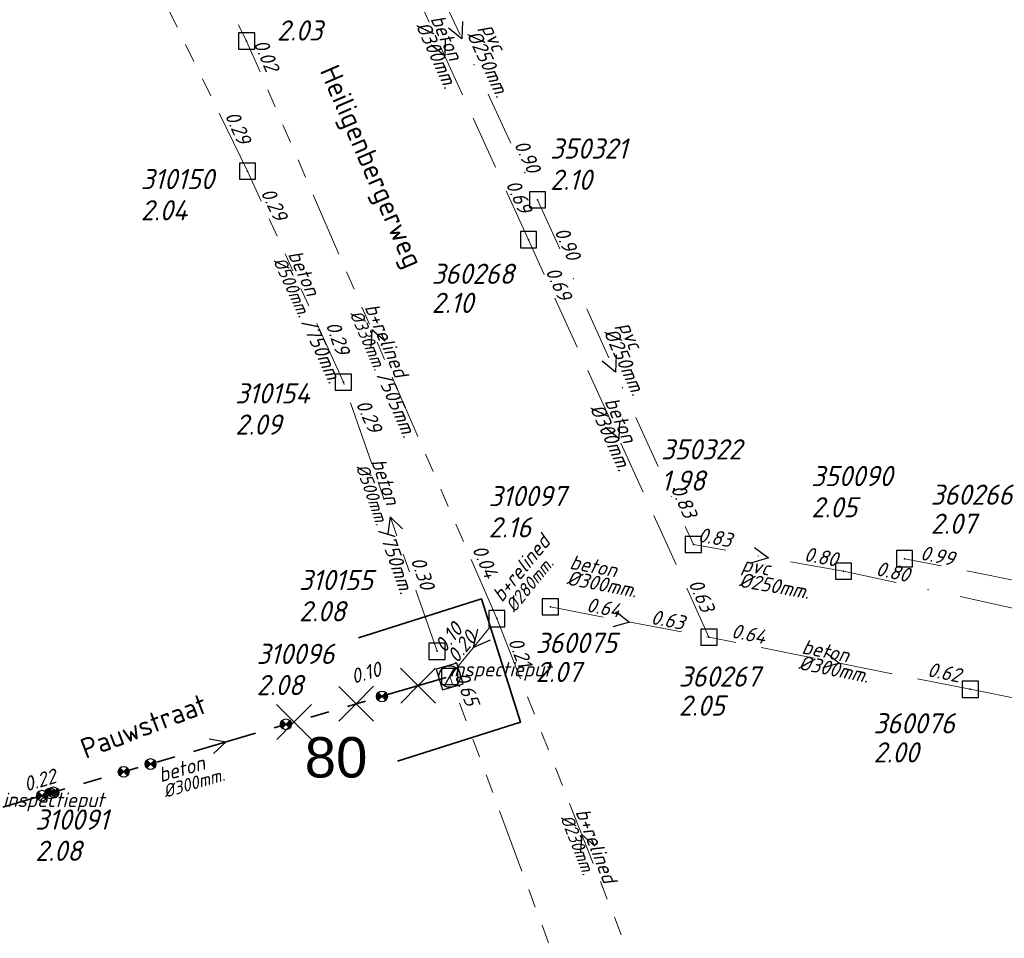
# Model space of a CAD drawing. Header units: metres. Extents: x 152202 to 157341, y 461610 to 468701.
# Tile 134 of 238: x 155798 to 155890, y 462629 to 462715. Entities that reach past the tile are written whole.
import ezdxf
from ezdxf.enums import TextEntityAlignment as Align

# ---------------------------------------------------------------- set-up
doc = ezdxf.new("R2010")
doc.units = ezdxf.units.M
doc.header["$PDMODE"] = 64
doc.header["$PDSIZE"] = 1.5
for name, pattern in [('RI-GWA', [18.45, 6, -1.8, 1.75, -1.8, 1.75, -1.8, 1.75, -1.8]), ('RI-HWA', [7.4, 5, -2.4]), ('RI-VWA', [11, 5, -3, 0, -3])]:
    doc.linetypes.add(name, pattern=pattern)
doc.layers.get('0').update_dxf_attribs({"linetype": 'CONTINUOUS'})
doc.layers.get('DEFPOINTS').update_dxf_attribs({"linetype": 'CONTINUOUS'})
for name, color, linetype, lineweight in [('B-OI-RI-GWA-MATERIAAL-T18', 10, 'CONTINUOUS', 18), ('B-OI-RI-GWA-PUTDEKSELHOOGTE-T25', 10, 'CONTINUOUS', 25), ('B-OI-RI-GWA_BOB-T18', 10, 'CONTINUOUS', 18), ('B-OI-RI-GWA_DIAMETER-HOOGTE-T18', 10, 'CONTINUOUS', 18), ('B-OI-RI-GWA_DIAMETER-T18', 10, 'CONTINUOUS', 18), ('B-OI-RI-GWA_PUTNUMMER-T18', 10, 'CONTINUOUS', 18), ('B-OI-RI-GWA_RIOOLPUT-S', 10, 'CONTINUOUS', 25), ('B-OI-RI-GWA_TRANSPORTLEIDING-G', 10, 'RI-GWA', 18), ('B-OI-RI-HWA-BOB-T18', 150, 'CONTINUOUS', 18), ('B-OI-RI-HWA-MATERIAAL-T18', 150, 'CONTINUOUS', 18), ('B-OI-RI-HWA-PUTDEKSELHOOGTE-T25', 150, 'CONTINUOUS', 25), ('B-OI-RI-HWA-PUTNUMMER-T25', 150, 'CONTINUOUS', 25), ('B-OI-RI-HWA_DIAMETER-T18', 150, 'CONTINUOUS', 18), ('B-OI-RI-HWA_RIOOLPUT-S', 150, 'CONTINUOUS', 25), ('B-OI-RI-HWA_TRANSPORTLEIDING-G', 150, 'RI-HWA', 18), ('B-OI-RI-STROOMRICHTING-S', 252, 'CONTINUOUS', 25), ('B-OI-RI-VWA-BOB-T18', 34, 'CONTINUOUS', 18), ('B-OI-RI-VWA-DIAMETER-T18', 34, 'CONTINUOUS', 18), ('B-OI-RI-VWA-MATERIAAL-T18', 34, 'CONTINUOUS', 18), ('B-OI-RI-VWA_PUTDEKSELHOOGTE-T25', 34, 'CONTINUOUS', 25), ('B-OI-RI-VWA_PUTNUMMER-T25', 34, 'CONTINUOUS', 25), ('B-OI-RI-VWA_RIOOLPUT-S', 34, 'CONTINUOUS', 25), ('B-OI-RI-VWA_TRANSPORTLEIDING-G', 34, 'RI-VWA', 18), ('B-RO-OG-TOPOGRAFIE-T18', 2, 'CONTINUOUS', 18), ('N-OI-RI-GWA-MATERIAAL-T18', 14, 'CONTINUOUS', 18), ('N-OI-RI-GWA-PUTDEKSELHOOGTE-T25', 14, 'CONTINUOUS', 25), ('N-OI-RI-GWA_BOB-T18', 14, 'CONTINUOUS', 18), ('N-OI-RI-GWA_DIAMETER-T18', 14, 'CONTINUOUS', 18), ('N-OI-RI-GWA_PUTNUMMER-T18', 14, 'CONTINUOUS', 18), ('N-OI-RI-GWA_RIOOLPUT-S', 14, 'CONTINUOUS', 25), ('N-OI-RI-GWA_TRANSPORTLEIDING-G', 14, 'RI-GWA', 35), ('N-OI-RI-STROOMRICHTING-S', 252, 'CONTINUOUS', 25), ('N-OI-RI-T50', 130, 'CONTINUOUS', 50), ('N-OI-RI-VRIJVERVAL_HULPSTUK-S', 210, 'CONTINUOUS', 25), ('N-OI-RI-VRIJVERVAL_HULPSTUK-S-GESLOTEN', 190, 'CONTINUOUS', 25), ('N-RO-KG-GRENS_WERK-G', 7, 'XX-WERKGRENS', 35)]:
    doc.layers.add(name, color=color, linetype=linetype, lineweight=lineweight)
doc.styles.add('ARIAL', font='arial.ttf')
doc.styles.add('NLCS-ISO-M200-T18', font='NLCS-ISO.ttf', dxfattribs={"height": 360})
doc.styles.add('NLCS-ISO-M500-T18_CURSIEF', font='NLCS-ISO.ttf', dxfattribs={"oblique": 15, "height": 0.9})
doc.styles.add('NLCS-ISO-M750-T18_CURSIEF', font='NLCS-ISO.ttf', dxfattribs={"oblique": 15, "height": 1.35})
doc.styles.add('NLCS-ISO-M750-T25_CURSIEF', font='NLCS-ISO.ttf', dxfattribs={"oblique": 15, "height": 1.875})
doc.linetypes.add('XX-WERKGRENS', pattern='A,0,[137,NLCS.SHX,S=0.1,R=0,X=-1.1,Y=-1.35],-6', length=6)

# ---------------------------------------------------------------- blocks, each defined once
blk = doc.blocks.new('ACMAP_ANN_TEMPLATE_gwa-diam')
at = {"style": 'NLCS-ISO-M500-T18_CURSIEF', "oblique": 15}
blk.add_attdef('gwa-diam', (-2.2, -1.3), '', height=1.2, dxfattribs=at)
blk = doc.blocks.new('ACMAP_ANN_TEMPLATE_gwa-materiaal')
at = {"style": 'NLCS-ISO-M750-T18_CURSIEF', "oblique": 15}
blk.add_attdef('gwa-mat', (-2.2, 0.2), '', height=1.35, dxfattribs=at)
blk = doc.blocks.new('ACMAP_ANN_TEMPLATE_gwa-nap-l')
at = {"style": 'NLCS-ISO-M750-T18_CURSIEF', "oblique": 15}
blk.add_attdef('gwa-nap-l', (2.3, 0.2), '', height=1.35, dxfattribs=at)
blk = doc.blocks.new('ACMAP_ANN_TEMPLATE_gwa-nap-r')
at = {"style": 'NLCS-ISO-M750-T18_CURSIEF', "oblique": 15}
blk.add_attdef('gwa-nap-r', (-5.6, 0.2), '', height=1.35, dxfattribs=at)
blk = doc.blocks.new('ACMAP_ANN_TEMPLATE_gwa-puth')
at = {"style": 'NLCS-ISO-M750-T25_CURSIEF', "oblique": 15}
blk.add_attdef('gwa-puth', (3, -5), '', height=1.875, dxfattribs=at)
blk = doc.blocks.new('ACMAP_ANN_TEMPLATE_gwa-putnr')
at = {"style": 'NLCS-ISO-M750-T25_CURSIEF', "oblique": 15}
blk.add_attdef('gwa-putnr', (3, -2.1), '', height=1.875, dxfattribs=at)
blk = doc.blocks.new('ACMAP_ANN_TEMPLATE_type knoop')
at = {"layer": 'DEFPOINTS', "style": 'NLCS-ISO-M750-T18_CURSIEF', "oblique": 15}
blk.add_attdef('type_knoop', (0, 0), '', height=1.35, dxfattribs=at)
blk = doc.blocks.new('ACMAP_ANN_TEMPLATE_hwa-diam')
at = {"style": 'NLCS-ISO-M750-T18_CURSIEF', "oblique": 15}
blk.add_attdef('hwa-diam', (-3.7, -1.3), '', height=1.35, dxfattribs=at)
blk = doc.blocks.new('ACMAP_ANN_TEMPLATE_hwa-materiaal')
at = {"style": 'NLCS-ISO-M750-T18_CURSIEF', "oblique": 15}
blk.add_attdef('hwa-mat', (-3.7, 0.2), '', height=1.35, dxfattribs=at)
blk = doc.blocks.new('ACMAP_ANN_TEMPLATE_hwa-nap-l')
at = {"style": 'NLCS-ISO-M750-T18_CURSIEF', "oblique": 15}
blk.add_attdef('hwa-nap-l', (3.3, 0.2), '', height=1.35, dxfattribs=at)
blk = doc.blocks.new('ACMAP_ANN_TEMPLATE_hwa-nap-r')
at = {"style": 'NLCS-ISO-M750-T18_CURSIEF', "oblique": 15}
blk.add_attdef('hwa-nap-r', (-5.6, 0.2), '', height=1.35, dxfattribs=at)
blk = doc.blocks.new('ACMAP_ANN_TEMPLATE_gwa-diam-hoogte')
at = {"style": 'NLCS-ISO-M750-T18_CURSIEF', "oblique": 15}
blk.add_attdef('gwa-diam-hoogte', (4, -1.3), '', height=1.35, dxfattribs=at)
blk = doc.blocks.new('ACMAP_ANN_TEMPLATE_vwa-diam')
at = {"style": 'NLCS-ISO-M750-T18_CURSIEF', "oblique": 15}
blk.add_attdef('vwa-diam', (0.3, -1.3), '', height=1.35, dxfattribs=at)
blk = doc.blocks.new('ACMAP_ANN_TEMPLATE_vwa-materiaal')
at = {"style": 'NLCS-ISO-M750-T18_CURSIEF', "oblique": 15}
blk.add_attdef('vwa-mat', (0.3, 0.2), '', height=1.35, dxfattribs=at)
blk = doc.blocks.new('ACMAP_ANN_TEMPLATE_vwa-nap-l')
at = {"style": 'NLCS-ISO-M750-T18_CURSIEF', "oblique": 15}
blk.add_attdef('vwa-nap-l', (3.3, 0.2), '', height=1.35, dxfattribs=at)
blk = doc.blocks.new('ACMAP_ANN_TEMPLATE_vwa-nap-r')
at = {"style": 'NLCS-ISO-M750-T18_CURSIEF', "oblique": 15}
blk.add_attdef('vwa-nap-r', (-5.6, 0.2), '', height=1.35, dxfattribs=at)
blk = doc.blocks.new('ACMAP_ANN_TEMPLATE_hwa-puth')
at = {"color": 0, "linetype": 'ByBlock', "style": 'NLCS-ISO-M750-T25_CURSIEF', "oblique": 15}
blk.add_attdef('hwa-puth', (-9, -6.8), '', height=1.875, dxfattribs=at)
blk = doc.blocks.new('ACMAP_ANN_TEMPLATE_hwa-putnr')
at = {"color": 0, "linetype": 'ByBlock', "style": 'NLCS-ISO-M750-T25_CURSIEF', "oblique": 15}
blk.add_attdef('hwa-putnr', (-9, -4.1), '', height=1.875, dxfattribs=at)
blk = doc.blocks.new('ACMAP_ANN_TEMPLATE_vwa-puth')
at = {"style": 'NLCS-ISO-M750-T25_CURSIEF', "oblique": 15}
blk.add_attdef('vwa-puth', (-3, 5), '', height=1.875, dxfattribs=at)
blk = doc.blocks.new('ACMAP_ANN_TEMPLATE_vwa-putnr')
at = {"style": 'NLCS-ISO-M750-T25_CURSIEF', "oblique": 15}
blk.add_attdef('vaw-putnr', (-3, 7.9), '', height=1.875, dxfattribs=at)
blk = doc.blocks.new('SRI-HULP')
h = blk.add_hatch(color=256)
h.dxf.hatch_style = 1
h.paths.add_polyline_path([(-0.71, 0.71, 0.198912), (-1, 0, 0.198912), (-0.71, -0.71), (0, 0)])
h = blk.add_hatch(color=256)
h.dxf.hatch_style = 1
h.paths.add_polyline_path([(1, 0, 0.198912), (0.71, 0.71), (0, 0), (0.71, -0.71, 0.198912)])
for p, q in [((-0.71, 0.71), (0.71, -0.71)), ((-0.71, -0.71), (0.71, 0.71))]:
    blk.add_line(p, q)
blk.add_circle((0, 0), 1)
blk = doc.blocks.new('SRI-HULP-B')
blk.add_line((-5.43, 5.4), (5.4, -5.4))
at = {"flags": 128}
blk.add_lwpolyline([(5.38, 5.42), (0, 0), (-5.4, -5.4)], dxfattribs=at)
blk = doc.blocks.new('B-SRI-PUT_GWA-SO')
blk.add_line((-1.41, -1.41), (1.41, 1.41))
at = {"lineweight": -3, "flags": 128}
blk.add_lwpolyline([(2, -2), (2, 2), (-2, 2), (-2, -2)], close=True, dxfattribs=at)
at = {"lineweight": -3}
blk.add_circle((0, 0), 2, dxfattribs=at)

msp = doc.modelspace()

# ---------------------------------------------------------------- linework, layer by layer
at = {"layer": 'B-OI-RI-GWA_RIOOLPUT-S', "transparency": 33554623}
for p in [(155819.41, 462712.79), (155819.5, 462700.7), (155828.4, 462681.1), (155842.66, 462659.13), (155837.1, 462656.1), (155838.28, 462653.76)]:
    msp.add_point(p, dxfattribs=at)
at = {"layer": 'B-OI-RI-GWA_TRANSPORTLEIDING-G', "transparency": 33554623}
for p, q in [((155798.88, 462754.39), (155819.41, 462712.79)), ((155798.88, 462754.39), (155819.41, 462712.79)), ((155819.5, 462700.7), (155799.4, 462741.8)), ((155842.66, 462659.13), (155819.41, 462712.79)), ((155842.66, 462659.13), (155819.41, 462712.79)), ((155828.4, 462681.1), (155819.5, 462700.7)), ((155828.4, 462681.1), (155819.5, 462700.7)), ((155837.1, 462656.1), (155828.4, 462681.1)), ((155837.1, 462656.1), (155828.4, 462681.1)), ((155838.28, 462653.76), (155842.66, 462659.13)), ((155842.66, 462659.13), (155858.46, 462619)), ((155870.67, 462566.47), (155838.28, 462653.76)), ((155870.67, 462566.47), (155838.28, 462653.76))]:
    msp.add_line(p, q, dxfattribs=at)
at = {"layer": 'B-OI-RI-HWA_RIOOLPUT-S', "transparency": 33554623}
for p in [(155845.6, 462694.33), (155880.54, 462664.7), (155847.63, 462660.22), (155862.37, 462657.41), (155886.65, 462652.57)]:
    msp.add_point(p, dxfattribs=at)
at = {"layer": 'B-OI-RI-HWA_TRANSPORTLEIDING-G', "transparency": 33554623}
for p, q in [((155845.6, 462694.33), (155830.03, 462728.46)), ((155862.37, 462657.41), (155845.6, 462694.33)), ((155934.8, 462654), (155880.54, 462664.7)), ((155847.63, 462660.22), (155862.37, 462657.41)), ((155886.65, 462652.57), (155862.37, 462657.41)), ((155886.65, 462652.57), (155932.22, 462643.55))]:
    msp.add_line(p, q, dxfattribs=at)
at = {"layer": 'B-OI-RI-STROOMRICHTING-S', "transparency": 33554623}
for points in [[(155839.46, 462714.59), (155839.42, 462712.98), (155838.16, 462713.98)], [(155837.87, 462713), (155837.82, 462711.4), (155836.56, 462712.41)], [(155832.27, 462684.92), (155831.04, 462685.96), (155830.95, 462684.35)], [(155853.74, 462683.64), (155853.68, 462682.03), (155852.43, 462683.05)], [(155854.05, 462677.48), (155853.98, 462675.87), (155852.73, 462676.88)], [(155833.9, 462667.48), (155832.75, 462668.6), (155832.54, 462667)], [(155866.6, 462665.74), (155867.9, 462664.78), (155866.35, 462664.32)], [(155853.72, 462659.79), (155855, 462658.81), (155853.45, 462658.38)], [(155840.85, 462658.15), (155840.47, 462656.45), (155842.06, 462657.16)], [(155873.24, 462655.98), (155874.51, 462654.99), (155872.96, 462654.57)], [(155851.76, 462637.99), (155850.56, 462639.07), (155850.42, 462637.46)]]:
    msp.add_lwpolyline(points, dxfattribs=at)
at = {"layer": 'B-OI-RI-VWA_RIOOLPUT-S', "transparency": 33554623}
for p in [(155846.44, 462698.04), (155860.92, 462666.02), (155874.87, 462663.54)]:
    msp.add_point(p, dxfattribs=at)
at = {"layer": 'B-OI-RI-VWA_TRANSPORTLEIDING-G', "transparency": 33554623}
for p, q in [((155832.4, 462727.93), (155846.44, 462698.04)), ((155846.44, 462698.04), (155860.92, 462666.02)), ((155874.87, 462663.54), (155860.92, 462666.02)), ((155874.87, 462663.54), (155913.82, 462655.05))]:
    msp.add_line(p, q, dxfattribs=at)
at = {"layer": 'N-OI-RI-GWA_RIOOLPUT-S'}
msp.add_point((155838.28, 462653.76), dxfattribs=at)
at = {"layer": 'N-OI-RI-GWA_TRANSPORTLEIDING-G'}
msp.add_line((155796.76, 462641.63), (155838.28, 462653.76), dxfattribs=at)
at = {"layer": 'N-OI-RI-STROOMRICHTING-S'}
msp.add_lwpolyline([(155815.94, 462647.98), (155817.52, 462647.7), (155816.34, 462646.6)], dxfattribs=at)
msp.add_lwpolyline([(155815.94, 462647.98), (155817.52, 462647.7), (155816.34, 462646.6)], dxfattribs=at)
at = {"layer": 'N-RO-KG-GRENS_WERK-G', "ltscale": 0.5, "flags": 128}
msp.add_lwpolyline([(155833.427, 462645.895), (155844.866, 462649.519), (155841.242, 462660.959), (155829.802, 462657.335)], dxfattribs=at)

# ---------------------------------------------------------------- block references
at = {"layer": 'B-OI-RI-GWA-MATERIAAL-T18', "transparency": 33554623}
ref = msp.add_blockref('ACMAP_ANN_TEMPLATE_gwa-materiaal', (155823.95, 462690.9), dxfattribs=dict(at, rotation=294.4219264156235))
ref.add_attrib('gwa-mat', 'beton', (155823.223, 462692.986), dxfattribs={"layer": '0', "color": 0, "linetype": 'ByBlock', "height": 1.35, "rotation": 294.42193, "style": 'NLCS-ISO-M750-T18_CURSIEF', "oblique": 15})
ref = msp.add_blockref('ACMAP_ANN_TEMPLATE_gwa-materiaal', (155831.035, 462685.96), dxfattribs=dict(at, rotation=293.4262955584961))
ref.add_attrib('gwa-mat', 'b+relined', (155830.344, 462688.058), dxfattribs={"layer": '0', "color": 0, "linetype": 'ByBlock', "height": 1.35, "rotation": 293.4263, "style": 'NLCS-ISO-M750-T18_CURSIEF', "oblique": 15})
ref = msp.add_blockref('ACMAP_ANN_TEMPLATE_gwa-materiaal', (155831.499, 462671.589), dxfattribs=dict(at, rotation=289.1878966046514))
ref.add_attrib('gwa-mat', 'beton', (155830.965, 462673.732), dxfattribs={"layer": '0', "color": 0, "linetype": 'ByBlock', "height": 1.35, "rotation": 289.1879, "style": 'NLCS-ISO-M750-T18_CURSIEF', "oblique": 15})
ref = msp.add_blockref('ACMAP_ANN_TEMPLATE_gwa-materiaal', (155844.669, 462662.153), dxfattribs=dict(at, rotation=50.79785438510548))
ref.add_attrib('gwa-mat', 'b+relined', (155843.124, 462660.575), dxfattribs={"layer": '0', "color": 0, "linetype": 'ByBlock', "height": 1.35, "rotation": 50.79785, "style": 'NLCS-ISO-M750-T18_CURSIEF', "oblique": 15})
ref = msp.add_blockref('ACMAP_ANN_TEMPLATE_gwa-materiaal', (155850.56, 462639.065), dxfattribs=dict(at, rotation=291.4905721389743))
ref.add_attrib('gwa-mat', 'b+relined', (155849.94, 462641.185), dxfattribs={"layer": '0', "color": 0, "linetype": 'ByBlock', "height": 1.35, "rotation": 291.49057, "style": 'NLCS-ISO-M750-T18_CURSIEF', "oblique": 15})
at = {"layer": 'B-OI-RI-GWA-PUTDEKSELHOOGTE-T25', "transparency": 33554623}
ref = msp.add_blockref('ACMAP_ANN_TEMPLATE_gwa-puth', (155819.225, 462717.832), dxfattribs=at)
ref.add_attrib('gwa-puth', '2.03', (155822.225, 462712.832), dxfattribs={"layer": '0', "color": 0, "linetype": 'ByBlock', "height": 1.875, "style": 'NLCS-ISO-M750-T25_CURSIEF', "oblique": 15})
ref = msp.add_blockref('ACMAP_ANN_TEMPLATE_gwa-puth', (155806.574, 462701.13), dxfattribs=at)
ref.add_attrib('gwa-puth', '2.04', (155809.574, 462696.13), dxfattribs={"layer": '0', "color": 0, "linetype": 'ByBlock', "height": 1.875, "style": 'NLCS-ISO-M750-T25_CURSIEF', "oblique": 15})
ref = msp.add_blockref('ACMAP_ANN_TEMPLATE_gwa-puth', (155815.351, 462681.223), dxfattribs=at)
ref.add_attrib('gwa-puth', '2.09', (155818.351, 462676.223), dxfattribs={"layer": '0', "color": 0, "linetype": 'ByBlock', "height": 1.875, "style": 'NLCS-ISO-M750-T25_CURSIEF', "oblique": 15})
ref = msp.add_blockref('ACMAP_ANN_TEMPLATE_gwa-puth', (155838.902, 462671.68), dxfattribs=at)
ref.add_attrib('gwa-puth', '2.16', (155841.902, 462666.68), dxfattribs={"layer": '0', "color": 0, "linetype": 'ByBlock', "height": 1.875, "style": 'NLCS-ISO-M750-T25_CURSIEF', "oblique": 15})
ref = msp.add_blockref('ACMAP_ANN_TEMPLATE_gwa-puth', (155821.273, 462663.882), dxfattribs=at)
ref.add_attrib('gwa-puth', '2.08', (155824.273, 462658.882), dxfattribs={"layer": '0', "color": 0, "linetype": 'ByBlock', "height": 1.875, "style": 'NLCS-ISO-M750-T25_CURSIEF', "oblique": 15})
at = {"layer": 'B-OI-RI-GWA_BOB-T18', "transparency": 33554623}
ref = msp.add_blockref('ACMAP_ANN_TEMPLATE_gwa-nap-r', (155822.069, 462707.358), dxfattribs=dict(at, rotation=293.4262955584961))
ref.add_attrib('gwa-nap-r', '0.02', (155820.026, 462712.576), dxfattribs={"layer": '0', "color": 0, "linetype": 'ByBlock', "height": 1.35, "rotation": 293.4263, "style": 'NLCS-ISO-M750-T18_CURSIEF', "oblique": 15})
ref = msp.add_blockref('ACMAP_ANN_TEMPLATE_gwa-nap-r', (155819.5, 462700.7), dxfattribs=dict(at, rotation=294.4219264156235))
ref.add_attrib('gwa-nap-r', '0.29', (155817.367, 462705.882), dxfattribs={"layer": '0', "color": 0, "linetype": 'ByBlock', "height": 1.35, "rotation": 294.42193, "style": 'NLCS-ISO-M750-T18_CURSIEF', "oblique": 15})
ref = msp.add_blockref('ACMAP_ANN_TEMPLATE_gwa-nap-l', (155819.5, 462700.7), dxfattribs=dict(at, rotation=296.0609957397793))
ref.add_attrib('gwa-nap-l', '0.29', (155820.69, 462698.722), dxfattribs={"layer": '0', "color": 0, "linetype": 'ByBlock', "height": 1.35, "rotation": 296.061, "style": 'NLCS-ISO-M750-T18_CURSIEF', "oblique": 15})
ref = msp.add_blockref('ACMAP_ANN_TEMPLATE_gwa-nap-r', (155828.4, 462681.1), dxfattribs=dict(at, rotation=289.1878966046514))
ref.add_attrib('gwa-nap-r', '0.29', (155826.748, 462686.455), dxfattribs={"layer": '0', "color": 0, "linetype": 'ByBlock', "height": 1.35, "rotation": 289.1879, "style": 'NLCS-ISO-M750-T18_CURSIEF', "oblique": 15})
ref = msp.add_blockref('ACMAP_ANN_TEMPLATE_gwa-nap-l', (155828.4, 462681.1), dxfattribs=dict(at, rotation=294.4219264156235))
ref.add_attrib('gwa-nap-l', '0.29', (155829.533, 462679.088), dxfattribs={"layer": '0', "color": 0, "linetype": 'ByBlock', "height": 1.35, "rotation": 294.42193, "style": 'NLCS-ISO-M750-T18_CURSIEF', "oblique": 15})
ref = msp.add_blockref('ACMAP_ANN_TEMPLATE_gwa-nap-l', (155839.246, 462667.641), dxfattribs=dict(at, rotation=293.4262955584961))
ref.add_attrib('gwa-nap-l', '0.04', (155840.344, 462665.61), dxfattribs={"layer": '0', "color": 0, "linetype": 'ByBlock', "height": 1.35, "rotation": 293.4263, "style": 'NLCS-ISO-M750-T18_CURSIEF', "oblique": 15})
ref = msp.add_blockref('ACMAP_ANN_TEMPLATE_gwa-nap-l', (155833.696, 462666.689), dxfattribs=dict(at, rotation=289.1878966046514))
ref.add_attrib('gwa-nap-l', '0.30', (155834.64, 462664.583), dxfattribs={"layer": '0', "color": 0, "linetype": 'ByBlock', "height": 1.35, "rotation": 289.1879, "style": 'NLCS-ISO-M750-T18_CURSIEF', "oblique": 15})
ref = msp.add_blockref('ACMAP_ANN_TEMPLATE_gwa-nap-l', (155836.507, 462653.972), dxfattribs=dict(at, rotation=50.79785438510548))
ref.add_attrib('gwa-nap-l', '0.10', (155837.806, 462655.881), dxfattribs={"layer": '0', "color": 0, "linetype": 'ByBlock', "height": 1.35, "rotation": 50.79785, "style": 'NLCS-ISO-M750-T18_CURSIEF', "oblique": 15})
ref = msp.add_blockref('ACMAP_ANN_TEMPLATE_gwa-nap-r', (155842.66, 462659.13), dxfattribs=dict(at, rotation=50.79785438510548))
ref.add_attrib('gwa-nap-r', '0.20', (155838.965, 462654.917), dxfattribs={"layer": '0', "color": 0, "linetype": 'ByBlock', "height": 1.35, "rotation": 50.79785, "style": 'NLCS-ISO-M750-T18_CURSIEF', "oblique": 15})
ref = msp.add_blockref('ACMAP_ANN_TEMPLATE_gwa-nap-l', (155842.66, 462659.13), dxfattribs=dict(at, rotation=291.4905721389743))
ref.add_attrib('gwa-nap-l', '0.21', (155843.689, 462657.063), dxfattribs={"layer": '0', "color": 0, "linetype": 'ByBlock', "height": 1.35, "rotation": 291.49057, "style": 'NLCS-ISO-M750-T18_CURSIEF', "oblique": 15})
ref = msp.add_blockref('ACMAP_ANN_TEMPLATE_gwa-nap-r', (155840.474, 462648.524), dxfattribs=dict(at, rotation=290.3579751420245))
ref.add_attrib('gwa-nap-r', '0.65', (155838.714, 462653.844), dxfattribs={"layer": '0', "color": 0, "linetype": 'ByBlock', "height": 1.35, "rotation": 290.35798, "style": 'NLCS-ISO-M750-T18_CURSIEF', "oblique": 15})
at = {"layer": 'B-OI-RI-GWA_DIAMETER-HOOGTE-T18', "transparency": 33554623}
ref = msp.add_blockref('ACMAP_ANN_TEMPLATE_gwa-diam-hoogte', (155823.95, 462690.9), dxfattribs=dict(at, rotation=294.4219264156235))
ref.add_attrib('gwa-diam-hoogte', '/750mm.', (155824.42, 462686.72), dxfattribs={"layer": '0', "color": 0, "linetype": 'ByBlock', "height": 1.35, "rotation": 294.42193, "style": 'NLCS-ISO-M750-T18_CURSIEF', "oblique": 15})
ref = msp.add_blockref('ACMAP_ANN_TEMPLATE_gwa-diam-hoogte', (155831.035, 462685.96), dxfattribs=dict(at, rotation=293.4262955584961))
ref.add_attrib('gwa-diam-hoogte', '/505mm.', (155831.432, 462681.773), dxfattribs={"layer": '0', "color": 0, "linetype": 'ByBlock', "height": 1.35, "rotation": 293.4263, "style": 'NLCS-ISO-M750-T18_CURSIEF', "oblique": 15})
ref = msp.add_blockref('ACMAP_ANN_TEMPLATE_gwa-diam-hoogte', (155831.499, 462671.589), dxfattribs=dict(at, rotation=289.1878966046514))
ref.add_attrib('gwa-diam-hoogte', '/750mm.', (155831.586, 462667.384), dxfattribs={"layer": '0', "color": 0, "linetype": 'ByBlock', "height": 1.35, "rotation": 289.1879, "style": 'NLCS-ISO-M750-T18_CURSIEF', "oblique": 15})
at = {"layer": 'B-OI-RI-GWA_DIAMETER-T18', "transparency": 33554623}
ref = msp.add_blockref('ACMAP_ANN_TEMPLATE_gwa-diam', (155823.95, 462690.9), dxfattribs=dict(at, rotation=294.4219264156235))
ref.add_attrib('gwa-diam', '%%c500mm.', (155821.857, 462692.366), dxfattribs={"layer": '0', "color": 0, "linetype": 'ByBlock', "height": 1.2, "rotation": 294.42193, "style": 'NLCS-ISO-M500-T18_CURSIEF', "oblique": 15})
ref = msp.add_blockref('ACMAP_ANN_TEMPLATE_gwa-diam', (155831.035, 462685.96), dxfattribs=dict(at, rotation=293.4262955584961))
ref.add_attrib('gwa-diam', '%%c330mm.', (155828.968, 462687.462), dxfattribs={"layer": '0', "color": 0, "linetype": 'ByBlock', "height": 1.2, "rotation": 293.4263, "style": 'NLCS-ISO-M500-T18_CURSIEF', "oblique": 15})
ref = msp.add_blockref('ACMAP_ANN_TEMPLATE_gwa-diam', (155831.499, 462671.589), dxfattribs=dict(at, rotation=289.1878966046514))
ref.add_attrib('gwa-diam', '%%c500mm.', (155829.548, 462673.239), dxfattribs={"layer": '0', "color": 0, "linetype": 'ByBlock', "height": 1.2, "rotation": 289.1879, "style": 'NLCS-ISO-M500-T18_CURSIEF', "oblique": 15})
ref = msp.add_blockref('ACMAP_ANN_TEMPLATE_gwa-diam', (155844.669, 462662.153), dxfattribs=dict(at, rotation=50.79785438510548))
ref.add_attrib('gwa-diam', '%%c280mm.', (155844.286, 462659.627), dxfattribs={"layer": '0', "color": 0, "linetype": 'ByBlock', "height": 1.2, "rotation": 50.79785, "style": 'NLCS-ISO-M500-T18_CURSIEF', "oblique": 15})
ref = msp.add_blockref('ACMAP_ANN_TEMPLATE_gwa-diam', (155850.56, 462639.065), dxfattribs=dict(at, rotation=291.4905721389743))
ref.add_attrib('gwa-diam', '%%c230mm.', (155848.544, 462640.636), dxfattribs={"layer": '0', "color": 0, "linetype": 'ByBlock', "height": 1.2, "rotation": 291.49057, "style": 'NLCS-ISO-M500-T18_CURSIEF', "oblique": 15})
at = {"layer": 'B-OI-RI-GWA_PUTNUMMER-T18', "transparency": 33554623}
ref = msp.add_blockref('ACMAP_ANN_TEMPLATE_gwa-putnr', (155806.574, 462701.13), dxfattribs=at)
ref.add_attrib('gwa-putnr', '310150', (155809.574, 462699.03), dxfattribs={"layer": '0', "color": 0, "linetype": 'ByBlock', "height": 1.875, "style": 'NLCS-ISO-M750-T25_CURSIEF', "oblique": 15})
ref = msp.add_blockref('ACMAP_ANN_TEMPLATE_gwa-putnr', (155815.351, 462681.223), dxfattribs=at)
ref.add_attrib('gwa-putnr', '310154', (155818.351, 462679.123), dxfattribs={"layer": '0', "color": 0, "linetype": 'ByBlock', "height": 1.875, "style": 'NLCS-ISO-M750-T25_CURSIEF', "oblique": 15})
ref = msp.add_blockref('ACMAP_ANN_TEMPLATE_gwa-putnr', (155838.902, 462671.68), dxfattribs=at)
ref.add_attrib('gwa-putnr', '310097', (155841.902, 462669.58), dxfattribs={"layer": '0', "color": 0, "linetype": 'ByBlock', "height": 1.875, "style": 'NLCS-ISO-M750-T25_CURSIEF', "oblique": 15})
ref = msp.add_blockref('ACMAP_ANN_TEMPLATE_gwa-putnr', (155821.273, 462663.882), dxfattribs=at)
ref.add_attrib('gwa-putnr', '310155', (155824.273, 462661.782), dxfattribs={"layer": '0', "color": 0, "linetype": 'ByBlock', "height": 1.875, "style": 'NLCS-ISO-M750-T25_CURSIEF', "oblique": 15})
at = {"layer": 'B-OI-RI-HWA-BOB-T18', "transparency": 33554623}
ref = msp.add_blockref('ACMAP_ANN_TEMPLATE_hwa-nap-r', (155845.6, 462694.33), dxfattribs=dict(at, rotation=294.4287529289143))
ref.add_attrib('hwa-nap-r', '0.69', (155843.466, 462699.511), dxfattribs={"layer": '0', "color": 0, "linetype": 'ByBlock', "height": 1.35, "rotation": 294.42875, "style": 'NLCS-ISO-M750-T18_CURSIEF', "oblique": 15})
ref = msp.add_blockref('ACMAP_ANN_TEMPLATE_hwa-nap-l', (155845.6, 462694.33), dxfattribs=dict(at, rotation=294.5223243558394))
ref.add_attrib('hwa-nap-l', '0.69', (155847.152, 462691.411), dxfattribs={"layer": '0', "color": 0, "linetype": 'ByBlock', "height": 1.35, "rotation": 294.52232, "style": 'NLCS-ISO-M750-T18_CURSIEF', "oblique": 15})
ref = msp.add_blockref('ACMAP_ANN_TEMPLATE_hwa-nap-r', (155887.389, 462663.343), dxfattribs=dict(at, rotation=348.8444813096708))
ref.add_attrib('hwa-nap-r', '0.99', (155881.934, 462664.623), dxfattribs={"layer": '0', "color": 0, "linetype": 'ByBlock', "height": 1.35, "rotation": 348.84448, "style": 'NLCS-ISO-M750-T18_CURSIEF', "oblique": 15})
ref = msp.add_blockref('ACMAP_ANN_TEMPLATE_hwa-nap-l', (155858.882, 462665.346), dxfattribs=dict(at, rotation=294.4287529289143))
ref.add_attrib('hwa-nap-l', '0.63', (155860.429, 462662.425), dxfattribs={"layer": '0', "color": 0, "linetype": 'ByBlock', "height": 1.35, "rotation": 294.42875, "style": 'NLCS-ISO-M750-T18_CURSIEF', "oblique": 15})
ref = msp.add_blockref('ACMAP_ANN_TEMPLATE_hwa-nap-l', (155847.63, 462660.22), dxfattribs=dict(at, rotation=349.2067714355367))
ref.add_attrib('hwa-nap-l', '0.64', (155850.909, 462659.798), dxfattribs={"layer": '0', "color": 0, "linetype": 'ByBlock', "height": 1.35, "rotation": 349.20677, "style": 'NLCS-ISO-M750-T18_CURSIEF', "oblique": 15})
ref = msp.add_blockref('ACMAP_ANN_TEMPLATE_hwa-nap-r', (155862.37, 462657.41), dxfattribs=dict(at, rotation=349.2067714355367))
ref.add_attrib('hwa-nap-r', '0.63', (155856.907, 462658.655), dxfattribs={"layer": '0', "color": 0, "linetype": 'ByBlock', "height": 1.35, "rotation": 349.20677, "style": 'NLCS-ISO-M750-T18_CURSIEF', "oblique": 15})
ref = msp.add_blockref('ACMAP_ANN_TEMPLATE_hwa-nap-r', (155869.832, 462656.088), dxfattribs=dict(at, rotation=348.7263766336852))
ref.add_attrib('hwa-nap-r', '0.64', (155864.379, 462657.379), dxfattribs={"layer": '0', "color": 0, "linetype": 'ByBlock', "height": 1.35, "rotation": 348.72638, "style": 'NLCS-ISO-M750-T18_CURSIEF', "oblique": 15})
ref = msp.add_blockref('ACMAP_ANN_TEMPLATE_hwa-nap-l', (155879.317, 462654.234), dxfattribs=dict(at, rotation=348.7263766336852))
ref.add_attrib('hwa-nap-l', '0.62', (155882.593, 462653.785), dxfattribs={"layer": '0', "color": 0, "linetype": 'ByBlock', "height": 1.35, "rotation": 348.72638, "style": 'NLCS-ISO-M750-T18_CURSIEF', "oblique": 15})
at = {"layer": 'B-OI-RI-HWA-MATERIAAL-T18', "transparency": 33554623}
ref = msp.add_blockref('ACMAP_ANN_TEMPLATE_hwa-materiaal', (155837.815, 462711.395), dxfattribs=dict(at, rotation=294.5223243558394))
ref.add_attrib('hwa-mat', 'beton', (155836.461, 462714.844), dxfattribs={"layer": '0', "color": 0, "linetype": 'ByBlock', "height": 1.35, "rotation": 294.52232, "style": 'NLCS-ISO-M750-T18_CURSIEF', "oblique": 15})
ref = msp.add_blockref('ACMAP_ANN_TEMPLATE_hwa-materiaal', (155853.985, 462675.87), dxfattribs=dict(at, rotation=294.4287529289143))
ref.add_attrib('hwa-mat', 'beton', (155852.637, 462679.321), dxfattribs={"layer": '0', "color": 0, "linetype": 'ByBlock', "height": 1.35, "rotation": 294.42875, "style": 'NLCS-ISO-M750-T18_CURSIEF', "oblique": 15})
ref = msp.add_blockref('ACMAP_ANN_TEMPLATE_hwa-materiaal', (155852.961, 462662.889), dxfattribs=dict(at, rotation=349.2067714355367))
ref.add_attrib('hwa-mat', 'beton', (155849.364, 462663.778), dxfattribs={"layer": '0', "color": 0, "linetype": 'ByBlock', "height": 1.35, "rotation": 349.20677, "style": 'NLCS-ISO-M750-T18_CURSIEF', "oblique": 15})
ref = msp.add_blockref('ACMAP_ANN_TEMPLATE_hwa-materiaal', (155874.51, 462654.99), dxfattribs=dict(at, rotation=348.7263766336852))
ref.add_attrib('hwa-mat', 'beton', (155870.92, 462655.909), dxfattribs={"layer": '0', "color": 0, "linetype": 'ByBlock', "height": 1.35, "rotation": 348.72638, "style": 'NLCS-ISO-M750-T18_CURSIEF', "oblique": 15})
at = {"layer": 'B-OI-RI-HWA-PUTDEKSELHOOGTE-T25', "transparency": 33554623}
for p, values in [((155845.6, 462694.33), {'hwa-puth': '2.10'}), ((155891.968, 462673.81), {'hwa-puth': '2.07'}), ((155855.265, 462660.044), {'hwa-puth': '2.07'}), ((155868.562, 462656.918), {'hwa-puth': '2.05'}), ((155886.65, 462652.57), {'hwa-puth': '2.00'})]:
    msp.add_blockref('ACMAP_ANN_TEMPLATE_hwa-puth', p, dxfattribs=at).add_auto_attribs(values)
at = {"layer": 'B-OI-RI-HWA-PUTNUMMER-T25', "transparency": 33554623}
for p, values in [((155845.6, 462694.33), {'hwa-putnr': '360268'}), ((155891.968, 462673.81), {'hwa-putnr': '360266'}), ((155855.265, 462660.044), {'hwa-putnr': '360075'}), ((155868.562, 462656.918), {'hwa-putnr': '360267'}), ((155886.65, 462652.57), {'hwa-putnr': '360076'})]:
    msp.add_blockref('ACMAP_ANN_TEMPLATE_hwa-putnr', p, dxfattribs=at).add_auto_attribs(values)
at = {"layer": 'B-OI-RI-HWA_DIAMETER-T18', "transparency": 33554623}
ref = msp.add_blockref('ACMAP_ANN_TEMPLATE_hwa-diam', (155837.815, 462711.395), dxfattribs=dict(at, rotation=294.5223243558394))
ref.add_attrib('hwa-diam', '%%c300mm.', (155835.097, 462714.222), dxfattribs={"layer": '0', "color": 0, "linetype": 'ByBlock', "height": 1.35, "rotation": 294.52232, "style": 'NLCS-ISO-M750-T18_CURSIEF', "oblique": 15})
ref = msp.add_blockref('ACMAP_ANN_TEMPLATE_hwa-diam', (155853.985, 462675.87), dxfattribs=dict(at, rotation=294.4287529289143))
ref.add_attrib('hwa-diam', '%%c300mm.', (155851.271, 462678.701), dxfattribs={"layer": '0', "color": 0, "linetype": 'ByBlock', "height": 1.35, "rotation": 294.42875, "style": 'NLCS-ISO-M750-T18_CURSIEF', "oblique": 15})
ref = msp.add_blockref('ACMAP_ANN_TEMPLATE_hwa-diam', (155852.961, 462662.889), dxfattribs=dict(at, rotation=349.2067714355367))
ref.add_attrib('hwa-diam', '%%c300mm.', (155849.083, 462662.305), dxfattribs={"layer": '0', "color": 0, "linetype": 'ByBlock', "height": 1.35, "rotation": 349.20677, "style": 'NLCS-ISO-M750-T18_CURSIEF', "oblique": 15})
ref = msp.add_blockref('ACMAP_ANN_TEMPLATE_hwa-diam', (155874.51, 462654.99), dxfattribs=dict(at, rotation=348.7263766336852))
ref.add_attrib('hwa-diam', '%%c300mm.', (155870.627, 462654.438), dxfattribs={"layer": '0', "color": 0, "linetype": 'ByBlock', "height": 1.35, "rotation": 348.72638, "style": 'NLCS-ISO-M750-T18_CURSIEF', "oblique": 15})
at = {"layer": 'B-OI-RI-VWA-BOB-T18', "transparency": 33554623}
ref = msp.add_blockref('ACMAP_ANN_TEMPLATE_vwa-nap-r', (155846.44, 462698.04), dxfattribs=dict(at, rotation=295.1604916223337))
ref.add_attrib('vwa-nap-r', '0.90', (155844.24, 462703.194), dxfattribs={"layer": '0', "color": 0, "linetype": 'ByBlock', "height": 1.35, "rotation": 295.16049, "style": 'NLCS-ISO-M750-T18_CURSIEF', "oblique": 15})
ref = msp.add_blockref('ACMAP_ANN_TEMPLATE_vwa-nap-l', (155846.44, 462698.04), dxfattribs=dict(at, rotation=294.3333088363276))
ref.add_attrib('vwa-nap-l', '0.90', (155847.982, 462695.116), dxfattribs={"layer": '0', "color": 0, "linetype": 'ByBlock', "height": 1.35, "rotation": 294.33331, "style": 'NLCS-ISO-M750-T18_CURSIEF', "oblique": 15})
ref = msp.add_blockref('ACMAP_ANN_TEMPLATE_vwa-nap-r', (155860.92, 462666.02), dxfattribs=dict(at, rotation=294.3333088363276))
ref.add_attrib('vwa-nap-r', '0.83', (155858.795, 462671.205), dxfattribs={"layer": '0', "color": 0, "linetype": 'ByBlock', "height": 1.35, "rotation": 294.33331, "style": 'NLCS-ISO-M750-T18_CURSIEF', "oblique": 15})
ref = msp.add_blockref('ACMAP_ANN_TEMPLATE_vwa-nap-r', (155866.75, 462665.115), dxfattribs=dict(at, rotation=349.9194020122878))
ref.add_attrib('vwa-nap-r', '0.83', (155861.272, 462666.292), dxfattribs={"layer": '0', "color": 0, "linetype": 'ByBlock', "height": 1.35, "rotation": 349.9194, "style": 'NLCS-ISO-M750-T18_CURSIEF', "oblique": 15})
ref = msp.add_blockref('ACMAP_ANN_TEMPLATE_vwa-nap-l', (155867.858, 462664.871), dxfattribs=dict(at, rotation=349.9194020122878))
ref.add_attrib('vwa-nap-l', '0.80', (155871.142, 462664.49), dxfattribs={"layer": '0', "color": 0, "linetype": 'ByBlock', "height": 1.35, "rotation": 349.9194, "style": 'NLCS-ISO-M750-T18_CURSIEF', "oblique": 15})
ref = msp.add_blockref('ACMAP_ANN_TEMPLATE_vwa-nap-l', (155874.536, 462663.676), dxfattribs=dict(at, rotation=347.7034733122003))
ref.add_attrib('vwa-nap-l', '0.80', (155877.803, 462663.169), dxfattribs={"layer": '0', "color": 0, "linetype": 'ByBlock', "height": 1.35, "rotation": 347.70347, "style": 'NLCS-ISO-M750-T18_CURSIEF', "oblique": 15})
at = {"layer": 'B-OI-RI-VWA-DIAMETER-T18', "transparency": 33554623}
ref = msp.add_blockref('ACMAP_ANN_TEMPLATE_vwa-diam', (155840.886, 462714.224), dxfattribs=dict(at, rotation=295.1604916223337))
ref.add_attrib('vwa-diam', '%%c250mm.', (155839.837, 462713.4), dxfattribs={"layer": '0', "color": 0, "linetype": 'ByBlock', "height": 1.35, "rotation": 295.16049, "style": 'NLCS-ISO-M750-T18_CURSIEF', "oblique": 15})
ref = msp.add_blockref('ACMAP_ANN_TEMPLATE_vwa-diam', (155853.623, 462686.554), dxfattribs=dict(at, rotation=294.3333088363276))
ref.add_attrib('vwa-diam', '%%c250mm.', (155852.562, 462685.745), dxfattribs={"layer": '0', "color": 0, "linetype": 'ByBlock', "height": 1.35, "rotation": 294.33331, "style": 'NLCS-ISO-M750-T18_CURSIEF', "oblique": 15})
ref = msp.add_blockref('ACMAP_ANN_TEMPLATE_vwa-diam', (155865.022, 462663.431), dxfattribs=dict(at, rotation=349.9194020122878))
ref.add_attrib('vwa-diam', '%%c250mm.', (155865.089, 462662.099), dxfattribs={"layer": '0', "color": 0, "linetype": 'ByBlock', "height": 1.35, "rotation": 349.9194, "style": 'NLCS-ISO-M750-T18_CURSIEF', "oblique": 15})
at = {"layer": 'B-OI-RI-VWA-MATERIAAL-T18', "transparency": 33554623}
ref = msp.add_blockref('ACMAP_ANN_TEMPLATE_vwa-materiaal', (155840.886, 462714.224), dxfattribs=dict(at, rotation=295.1604916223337))
ref.add_attrib('vwa-mat', 'pvc', (155841.195, 462714.038), dxfattribs={"layer": '0', "color": 0, "linetype": 'ByBlock', "height": 1.35, "rotation": 295.16049, "style": 'NLCS-ISO-M750-T18_CURSIEF', "oblique": 15})
ref = msp.add_blockref('ACMAP_ANN_TEMPLATE_vwa-materiaal', (155853.623, 462686.554), dxfattribs=dict(at, rotation=294.3333088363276))
ref.add_attrib('vwa-mat', 'pvc', (155853.929, 462686.363), dxfattribs={"layer": '0', "color": 0, "linetype": 'ByBlock', "height": 1.35, "rotation": 294.33331, "style": 'NLCS-ISO-M750-T18_CURSIEF', "oblique": 15})
ref = msp.add_blockref('ACMAP_ANN_TEMPLATE_vwa-materiaal', (155865.022, 462663.431), dxfattribs=dict(at, rotation=349.9194020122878))
ref.add_attrib('vwa-mat', 'pvc', (155865.352, 462663.576), dxfattribs={"layer": '0', "color": 0, "linetype": 'ByBlock', "height": 1.35, "rotation": 349.9194, "style": 'NLCS-ISO-M750-T18_CURSIEF', "oblique": 15})
at = {"layer": 'B-OI-RI-VWA_PUTDEKSELHOOGTE-T25', "transparency": 33554623}
ref = msp.add_blockref('ACMAP_ANN_TEMPLATE_vwa-puth', (155850.611, 462693.962), dxfattribs=at)
ref.add_attrib('vwa-puth', '2.10', (155847.611, 462698.962), dxfattribs={"layer": '0', "color": 0, "linetype": 'ByBlock', "height": 1.875, "style": 'NLCS-ISO-M750-T25_CURSIEF', "oblique": 15})
ref = msp.add_blockref('ACMAP_ANN_TEMPLATE_vwa-puth', (155860.92, 462666.02), dxfattribs=at)
ref.add_attrib('vwa-puth', '1.98', (155857.92, 462671.02), dxfattribs={"layer": '0', "color": 0, "linetype": 'ByBlock', "height": 1.875, "style": 'NLCS-ISO-M750-T25_CURSIEF', "oblique": 15})
ref = msp.add_blockref('ACMAP_ANN_TEMPLATE_vwa-puth', (155874.87, 462663.54), dxfattribs=at)
ref.add_attrib('vwa-puth', '2.05', (155871.87, 462668.54), dxfattribs={"layer": '0', "color": 0, "linetype": 'ByBlock', "height": 1.875, "style": 'NLCS-ISO-M750-T25_CURSIEF', "oblique": 15})
at = {"layer": 'B-OI-RI-VWA_PUTNUMMER-T25', "transparency": 33554623}
ref = msp.add_blockref('ACMAP_ANN_TEMPLATE_vwa-putnr', (155850.611, 462693.962), dxfattribs=at)
ref.add_attrib('vaw-putnr', '350321', (155847.611, 462701.862), dxfattribs={"layer": '0', "color": 0, "linetype": 'ByBlock', "height": 1.875, "style": 'NLCS-ISO-M750-T25_CURSIEF', "oblique": 15})
ref = msp.add_blockref('ACMAP_ANN_TEMPLATE_vwa-putnr', (155860.92, 462666.02), dxfattribs=at)
ref.add_attrib('vaw-putnr', '350322', (155857.92, 462673.92), dxfattribs={"layer": '0', "color": 0, "linetype": 'ByBlock', "height": 1.875, "style": 'NLCS-ISO-M750-T25_CURSIEF', "oblique": 15})
ref = msp.add_blockref('ACMAP_ANN_TEMPLATE_vwa-putnr', (155874.87, 462663.54), dxfattribs=at)
ref.add_attrib('vaw-putnr', '350090', (155871.87, 462671.44), dxfattribs={"layer": '0', "color": 0, "linetype": 'ByBlock', "height": 1.875, "style": 'NLCS-ISO-M750-T25_CURSIEF', "oblique": 15})
at = {"layer": 'DEFPOINTS'}
for p in [(155838.28, 462653.76), (155796.76, 462641.63)]:
    msp.add_blockref('ACMAP_ANN_TEMPLATE_type knoop', p, dxfattribs=at).add_auto_attribs({'type_knoop': 'inspectieput'})
at = {"layer": 'N-OI-RI-GWA-MATERIAAL-T18', "rotation": 16.28563676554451}
msp.add_blockref('ACMAP_ANN_TEMPLATE_gwa-materiaal', (155813.602, 462644.34), dxfattribs=at).add_auto_attribs({'gwa-mat': 'beton'})
at = {"layer": 'N-OI-RI-GWA-PUTDEKSELHOOGTE-T25'}
for p in [(155817.335, 462657.023), (155796.76, 462641.63)]:
    msp.add_blockref('ACMAP_ANN_TEMPLATE_gwa-puth', p, dxfattribs=at).add_auto_attribs({'gwa-puth': '2.08'})
at = {"layer": 'N-OI-RI-GWA_BOB-T18', "rotation": 16.28563676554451}
for name, p, values in [('ACMAP_ANN_TEMPLATE_gwa-nap-r', (155834.772, 462654.443), {'gwa-nap-r': '0.10'}), ('ACMAP_ANN_TEMPLATE_gwa-nap-l', (155796.782, 462642.218), {'gwa-nap-l': '0.22'})]:
    msp.add_blockref(name, p, dxfattribs=at).add_auto_attribs(values)
at = {"layer": 'N-OI-RI-GWA_DIAMETER-T18', "rotation": 16.28563676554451}
msp.add_blockref('ACMAP_ANN_TEMPLATE_gwa-diam', (155813.602, 462644.34), dxfattribs=at).add_auto_attribs({'gwa-diam': '%%c300mm.'})
at = {"layer": 'N-OI-RI-GWA_PUTNUMMER-T18'}
for p, values in [((155817.335, 462657.023), {'gwa-putnr': '310096'}), ((155796.76, 462641.63), {'gwa-putnr': '310091'})]:
    msp.add_blockref('ACMAP_ANN_TEMPLATE_gwa-putnr', p, dxfattribs=at).add_auto_attribs(values)
at = {"layer": 'N-OI-RI-GWA_RIOOLPUT-S', "xscale": 0.4999999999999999, "yscale": 0.4999999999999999, "zscale": 0.4999999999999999, "rotation": 16.62297882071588}
msp.add_blockref('B-SRI-PUT_GWA-SO', (155838.28, 462653.76), dxfattribs=at)
at = {"layer": 'N-OI-RI-VRIJVERVAL_HULPSTUK-S', "xscale": 0.5, "yscale": 0.5, "zscale": 0.5}
for p in [(155831.984, 462651.906), (155823.062, 462649.312), (155810.484, 462645.625), (155807.984, 462644.906), (155800.406, 462642.688), (155801.172, 462642.906), (155801.469, 462643)]:
    msp.add_blockref('SRI-HULP', p, dxfattribs=at)
at = {"layer": 'N-OI-RI-VRIJVERVAL_HULPSTUK-S-GESLOTEN', "xscale": 0.3, "yscale": 0.3, "zscale": 0.3}
for p in [(155835.344, 462652.906), (155829.594, 462651.219), (155823.828, 462649.531)]:
    msp.add_blockref('SRI-HULP-B', p, dxfattribs=at)

# ---------------------------------------------------------------- texts
at = {"layer": 'B-RO-OG-TOPOGRAFIE-T18', "style": 'NLCS-ISO-M200-T18'}
for s, rotation, p in [('Heiligenbergerweg', 293.4, (155830.784, 462701.033)), ('Pauwstraat', 20.9, (155809.834, 462649.144))]:
    msp.add_text(s, height=1.875, rotation=rotation, dxfattribs=at).set_placement(p, align=Align.MIDDLE)
at = {"layer": 'N-OI-RI-T50', "style": 'ARIAL'}
msp.add_text('80', height=3.75, dxfattribs=at).set_placement((155824.805, 462644.373))

doc.saveas('drawing.dxf')
